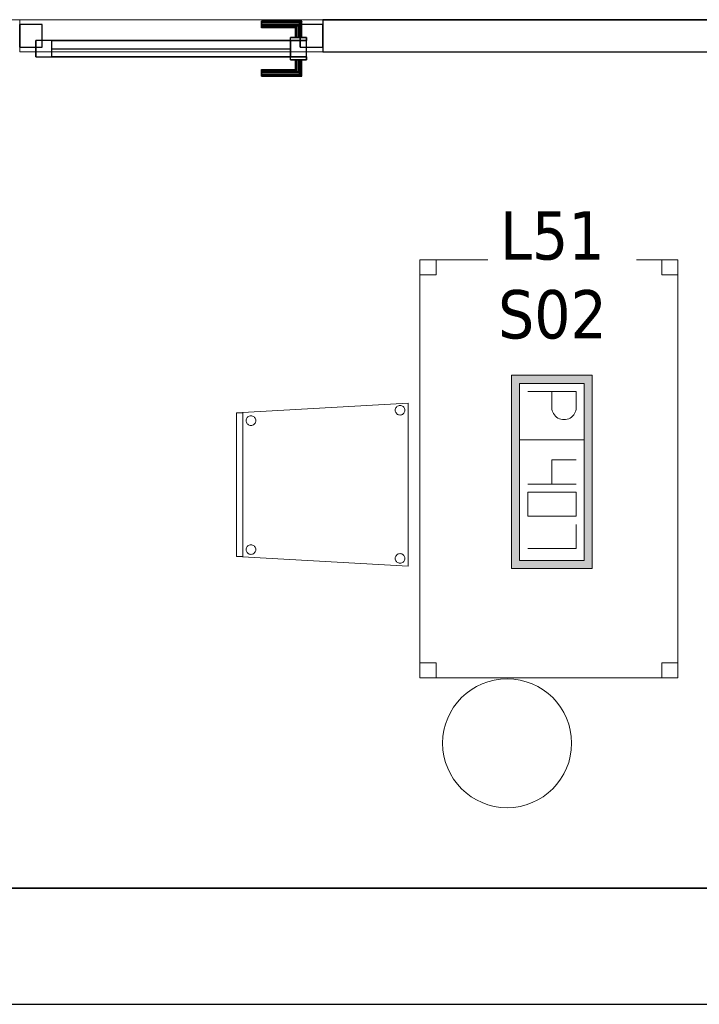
# Model space of a CAD drawing. Header units: metres. Extents: x 391.1 to 430.4, y 12.7 to 28.4.
# Tile 152 of 166: x 414.6 to 416.7, y 12.8 to 15.9. Entities that reach past the tile are written whole.
import ezdxf

# ---------------------------------------------------------------- set-up
doc = ezdxf.new("R2010")
doc.units = ezdxf.units.M
doc.layers.add('01_CARPINTERIA', color=5, linetype='Continuous', lineweight=25, true_color=0x0000ff)
doc.layers.add('01_SUELOS', color=7, linetype='Continuous', lineweight=25, true_color=0x007f00)
for name, color, linetype, lineweight in [('02_MOBILIARIO', 7, 'Continuous', 18), ('A-COLS-____-MCUT', 7, 'Continuous', 18), ('A-COLS-____-OTLN', 7, 'Continuous', 18), ('A-DETL-____-MBND', 7, 'Continuous', 18), ('A-GENM-____-OTLN', 7, 'Continuous', 18), ('A-WALL-____-MCUT', 7, 'Continuous', 25), ('A-WALL-____-OTLN', 7, 'Continuous', 25), ('E-ELEC-FIXT-IDEN', 7, 'Continuous', 30)]:
    doc.layers.add(name, color=color, linetype=linetype, lineweight=lineweight)
doc.styles.add('Tahoma_3', font='tahoma.ttf', dxfattribs={"height": 0.15})

# ---------------------------------------------------------------- blocks, each defined once
blk = doc.blocks.new('Forma directa - LONDR55-XX_ZZ-ARQ-CAA-M3D-Londres55-155354-02_ELEC_P0')
at = {"layer": '01_CARPINTERIA', "color": 161, "true_color": 0xaaaaff}
for p, q in [((0.0663, 0.1587), (0.065, 0.16)), ((0.065, 0.16), (0.065, 0.11)), ((0.065, 0.16), (0.0663, 0.1587)), ((0.19, 0.16), (0.065, 0.16)), ((0.07, 0.155), (0.0663, 0.1587)), ((0.0663, 0.1587), (0.0663, 0.11)), ((0.0663, 0.1587), (0.0663, 0.11)), ((0.0663, 0.1587), (0.07, 0.155)), ((0.19, 0.1587), (0.0663, 0.1587)), ((0.19, 0.1587), (0.0663, 0.1587)), ((0.075, 0.15), (0.07, 0.155)), ((0.07, 0.155), (0.07, 0.11)), ((0.07, 0.155), (0.07, 0.11)), ((0.07, 0.155), (0.075, 0.15)), ((0.19, 0.155), (0.07, 0.155)), ((0.19, 0.155), (0.07, 0.155)), ((0.19, 0.1587), (0.19, 0.16)), ((0.19, 0.16), (0.19, 0.1587)), ((0.19, 0.155), (0.19, 0.1587)), ((0.19, 0.1587), (0.19, 0.155)), ((0.19, 0.155), (0.19, 0.15)), ((0.19, 0.15), (0.19, 0.155)), ((0.075, 0.11), (0.075, 0.15)), ((0.075, 0.15), (0.075, 0.11)), ((0.075, 0.15), (0.08, 0.145)), ((0.08, 0.145), (0.075, 0.15)), ((0.075, 0.15), (0.19, 0.15)), ((0.19, 0.15), (0.075, 0.15)), ((0.08, 0.145), (0.08, 0.11)), ((0.08, 0.145), (0.0837, 0.1413)), ((0.0837, 0.1413), (0.08, 0.145)), ((0.08, 0.145), (0.08, 0.11)), ((0.19, 0.145), (0.08, 0.145)), ((0.19, 0.145), (0.08, 0.145)), ((0.0837, 0.1413), (0.0837, 0.11)), ((0.0837, 0.1413), (0.085, 0.14)), ((0.085, 0.14), (0.0837, 0.1413)), ((0.0837, 0.1413), (0.0837, 0.11)), ((0.19, 0.1413), (0.0837, 0.1413)), ((0.19, 0.1413), (0.0837, 0.1413)), ((0.085, 0.14), (0.085, 0.11)), ((0.19, 0.14), (0.085, 0.14)), ((0.19, 0.15), (0.19, 0.145)), ((0.19, 0.145), (0.19, 0.15)), ((0.19, 0.145), (0.19, 0.1413)), ((0.19, 0.1413), (0.19, 0.145)), ((0.19, 0.1413), (0.19, 0.14)), ((0.19, 0.14), (0.19, 0.1413)), ((0.1, 0.11), (0.05, 0.11)), ((0.05, 0.11), (0.1, 0.11)), ((0.05, 0.11), (0.05, 0.1)), ((0.05, 0.1), (0.05, 0.11)), ((0.1, 0.1), (0.05, 0.1)), ((0.05, 0.1), (0.1, 0.1)), ((0.1, 0.1), (0.05, 0.1)), ((0.05, 0.1), (0.05, 0.05)), ((0.1, 0.1), (0.05, 0.1)), ((0.05, 0.1), (0.05, 0.05)), ((0.0663, 0.11), (0.065, 0.11)), ((0.065, 0.11), (0.0663, 0.11)), ((0.07, 0.11), (0.0663, 0.11)), ((0.0663, 0.11), (0.07, 0.11)), ((0.075, 0.11), (0.07, 0.11)), ((0.07, 0.11), (0.075, 0.11)), ((0.08, 0.11), (0.075, 0.11)), ((0.075, 0.11), (0.08, 0.11)), ((0.08, 0.11), (0.0837, 0.11)), ((0.0837, 0.11), (0.08, 0.11)), ((0.0837, 0.11), (0.085, 0.11)), ((0.085, 0.11), (0.0837, 0.11)), ((0.1, 0.11), (0.1, 0.1)), ((0.1, 0.11), (0.1, 0.1)), ((0.1, 0.05), (0.1, 0.1)), ((0.1, 0.1), (0.1, 0.05)), ((0.1, 0.1), (0.84, 0.1)), ((0.84, 0.1), (0.1, 0.1)), ((0.1, 0.1), (0.1, 0.05)), ((0.1, 0.05), (0.1, 0.1)), ((0.84, 0.1), (0.84, 0.05)), ((0.84, 0.1), (0.84, 0.05)), ((0.89, 0.1), (0.84, 0.1)), ((0.84, 0.1), (0.84, 0.05)), ((0.89, 0.1), (0.84, 0.1)), ((0.84, 0.1), (0.84, 0.05)), ((0.89, 0.05), (0.89, 0.1)), ((0.89, 0.1), (0.89, 0.05)), ((0.07, 0.07), (0, 0.07)), ((0, 0.07), (0, 0)), ((0.07, 0.07), (0, 0.07)), ((0, 0.07), (0, 0)), ((0.07, 0), (0.07, 0.07)), ((0.07, 0.07), (0.07, 0)), ((0.84, 0.075), (0.1, 0.075)), ((0.84, 0.075), (0.1, 0.075)), ((0.94, 0.07), (0.87, 0.07)), ((0.87, 0.07), (0.87, 0)), ((0.94, 0.07), (0.87, 0.07)), ((0.87, 0.07), (0.87, 0)), ((0.94, 0), (0.94, 0.07)), ((0.94, 0.07), (0.94, 0)), ((0.05, 0.05), (0.1, 0.05)), ((0.05, 0.05), (0.1, 0.05)), ((0.05, 0.05), (0.1, 0.05)), ((0.1, 0.05), (0.05, 0.05)), ((0.05, 0.05), (0.05, 0.04)), ((0.05, 0.04), (0.05, 0.05)), ((0.05, 0.04), (0.1, 0.04)), ((0.1, 0.04), (0.05, 0.04)), ((0.0663, 0.04), (0.065, 0.04)), ((0.065, 0.04), (0.0663, 0.04)), ((0.065, 0.04), (0.065, -0.01)), ((0.07, 0.04), (0.0663, 0.04)), ((0.0663, 0.04), (0.07, 0.04)), ((0.0663, 0.04), (0.0663, -0.0087)), ((0.0663, 0.04), (0.0663, -0.0087)), ((0.07, 0.04), (0.075, 0.04)), ((0.075, 0.04), (0.07, 0.04)), ((0.07, 0.04), (0.07, -0.005)), ((0.07, 0.04), (0.07, -0.005)), ((0.075, 0.04), (0.08, 0.04)), ((0.08, 0.04), (0.075, 0.04)), ((0.075, 0), (0.075, 0.04)), ((0.075, 0.04), (0.075, 0)), ((0.08, 0.04), (0.0837, 0.04)), ((0.0837, 0.04), (0.08, 0.04)), ((0.08, 0.04), (0.08, 0.005)), ((0.08, 0.04), (0.08, 0.005)), ((0.0837, 0.04), (0.085, 0.04)), ((0.085, 0.04), (0.0837, 0.04)), ((0.0837, 0.04), (0.0837, 0.0087)), ((0.0837, 0.04), (0.0837, 0.0087)), ((0.085, 0.04), (0.085, 0.01)), ((0.1, 0.05), (0.1, 0.04)), ((0.1, 0.05), (0.1, 0.04)), ((0.1, 0.05), (0.84, 0.05)), ((0.84, 0.05), (0.1, 0.05)), ((0.84, 0.05), (0.89, 0.05)), ((0.84, 0.05), (0.89, 0.05)), ((0, 0), (0.07, 0)), ((0, 0), (0.07, 0)), ((0.075, 0), (0.07, -0.005)), ((0.08, 0.005), (0.075, 0)), ((0.075, 0), (0.08, 0.005)), ((0.19, 0), (0.075, 0)), ((0.075, 0), (0.19, 0)), ((0.0837, 0.0087), (0.08, 0.005)), ((0.08, 0.005), (0.0837, 0.0087)), ((0.08, 0.005), (0.19, 0.005)), ((0.08, 0.005), (0.19, 0.005)), ((0.085, 0.01), (0.0837, 0.0087)), ((0.0837, 0.0087), (0.085, 0.01)), ((0.0837, 0.0087), (0.19, 0.0087)), ((0.0837, 0.0087), (0.19, 0.0087)), ((0.085, 0.01), (0.19, 0.01)), ((0.19, 0.0087), (0.19, 0.01)), ((0.19, 0.01), (0.19, 0.0087)), ((0.19, 0.005), (0.19, 0.0087)), ((0.19, 0.0087), (0.19, 0.005)), ((0.19, 0.005), (0.19, 0)), ((0.19, 0), (0.19, 0.005)), ((0.19, 0), (0.19, -0.005)), ((0.19, -0.005), (0.19, 0)), ((0.87, 0), (0.94, 0)), ((0.87, 0), (0.94, 0)), ((0.065, -0.01), (0.0663, -0.0087)), ((0.0663, -0.0087), (0.065, -0.01)), ((0.065, -0.01), (0.19, -0.01)), ((0.0663, -0.0087), (0.07, -0.005)), ((0.07, -0.005), (0.0663, -0.0087)), ((0.0663, -0.0087), (0.19, -0.0087)), ((0.0663, -0.0087), (0.19, -0.0087)), ((0.07, -0.005), (0.075, 0)), ((0.07, -0.005), (0.19, -0.005)), ((0.07, -0.005), (0.19, -0.005)), ((0.19, -0.005), (0.19, -0.0087)), ((0.19, -0.0087), (0.19, -0.005)), ((0.19, -0.0087), (0.19, -0.01)), ((0.19, -0.01), (0.19, -0.0087))]:
    blk.add_line(p, q, dxfattribs=at)
blk = doc.blocks.new('Forma directa - Porta PB-155355-02_ELEC_P0')
blk.add_blockref('Forma directa - LONDR55-XX_ZZ-ARQ-CAA-M3D-Londres55-155354-02_ELEC_P0', (0, 0))
blk = doc.blocks.new('Family - Cadira confident_PB-155445-02_ELEC_P0')
at = {"layer": 'A-DETL-____-MBND', "color": 253, "true_color": 0xaaaaaa}
for p, q in [((0, 0.4765), (0.5326, 0.5065)), ((0.5326, 0.5065), (0, 0.4765)), ((0.4928, 0.4868), (0.4935, 0.4893)), ((0.4935, 0.4893), (0.4928, 0.4868)), ((0.4935, 0.4893), (0.4946, 0.4917)), ((0.4946, 0.4917), (0.4935, 0.4893)), ((0.4946, 0.4917), (0.4961, 0.4938)), ((0.4961, 0.4938), (0.4946, 0.4917)), ((0.4961, 0.4938), (0.4979, 0.4957)), ((0.4979, 0.4957), (0.4961, 0.4938)), ((0.4979, 0.4957), (0.5, 0.4972)), ((0.5, 0.4972), (0.4979, 0.4957)), ((0.5, 0.4972), (0.5024, 0.4983)), ((0.5024, 0.4983), (0.5, 0.4972)), ((0.5024, 0.4983), (0.5049, 0.4989)), ((0.5049, 0.4989), (0.5024, 0.4983)), ((0.5049, 0.4989), (0.5075, 0.4992)), ((0.5075, 0.4992), (0.5049, 0.4989)), ((0.5075, 0.4992), (0.5101, 0.4989)), ((0.5101, 0.4989), (0.5075, 0.4992)), ((0.5101, 0.4989), (0.5126, 0.4983)), ((0.5126, 0.4983), (0.5101, 0.4989)), ((0.5126, 0.4983), (0.515, 0.4972)), ((0.515, 0.4972), (0.5126, 0.4983)), ((0.515, 0.4972), (0.5171, 0.4957)), ((0.5171, 0.4957), (0.515, 0.4972)), ((0.5171, 0.4957), (0.519, 0.4938)), ((0.519, 0.4938), (0.5171, 0.4957)), ((0.519, 0.4938), (0.5204, 0.4917)), ((0.5204, 0.4917), (0.519, 0.4938)), ((0.5204, 0.4917), (0.5215, 0.4893)), ((0.5215, 0.4893), (0.5204, 0.4917)), ((0.5215, 0.4893), (0.5222, 0.4868)), ((0.5222, 0.4868), (0.5215, 0.4893)), ((0.5326, 0.5065), (0.5326, 0)), ((0.5326, 0), (0.5326, 0.5065)), ((0, 0.4765), (0.02, 0.4765)), ((0, 0.03), (0, 0.4765)), ((0.02, 0.4765), (0, 0.4765)), ((0, 0.4765), (0, 0.03)), ((0, 0.03), (0, 0.4765)), ((0, 0.4765), (0, 0.03)), ((0.02, 0.4765), (0.02, 0.03)), ((0.02, 0.03), (0.02, 0.4765)), ((0.0311, 0.457), (0.0322, 0.4593)), ((0.0322, 0.4593), (0.0311, 0.457)), ((0.0322, 0.4593), (0.0337, 0.4615)), ((0.0337, 0.4615), (0.0322, 0.4593)), ((0.0337, 0.4615), (0.0355, 0.4633)), ((0.0355, 0.4633), (0.0337, 0.4615)), ((0.0355, 0.4633), (0.0376, 0.4648)), ((0.0376, 0.4648), (0.0355, 0.4633)), ((0.0376, 0.4648), (0.04, 0.4659)), ((0.04, 0.4659), (0.0376, 0.4648)), ((0.04, 0.4659), (0.0425, 0.4666)), ((0.0425, 0.4666), (0.04, 0.4659)), ((0.0425, 0.4666), (0.0451, 0.4668)), ((0.0451, 0.4668), (0.0425, 0.4666)), ((0.0451, 0.4668), (0.0477, 0.4666)), ((0.0477, 0.4666), (0.0451, 0.4668)), ((0.0477, 0.4666), (0.0502, 0.4659)), ((0.0502, 0.4659), (0.0477, 0.4666)), ((0.0502, 0.4659), (0.0526, 0.4648)), ((0.0526, 0.4648), (0.0502, 0.4659)), ((0.0526, 0.4648), (0.0547, 0.4633)), ((0.0547, 0.4633), (0.0526, 0.4648)), ((0.0547, 0.4633), (0.0565, 0.4615)), ((0.0565, 0.4615), (0.0547, 0.4633)), ((0.0565, 0.4615), (0.058, 0.4593)), ((0.058, 0.4593), (0.0565, 0.4615)), ((0.058, 0.4593), (0.0591, 0.457)), ((0.0591, 0.457), (0.058, 0.4593)), ((0.4926, 0.4842), (0.4928, 0.4868)), ((0.4928, 0.4868), (0.4926, 0.4842)), ((0.4928, 0.4816), (0.4926, 0.4842)), ((0.4926, 0.4842), (0.4928, 0.4816)), ((0.4935, 0.4791), (0.4928, 0.4816)), ((0.4928, 0.4816), (0.4935, 0.4791)), ((0.4946, 0.4768), (0.4935, 0.4791)), ((0.4935, 0.4791), (0.4946, 0.4768)), ((0.4961, 0.4746), (0.4946, 0.4768)), ((0.4946, 0.4768), (0.4961, 0.4746)), ((0.4979, 0.4728), (0.4961, 0.4746)), ((0.4961, 0.4746), (0.4979, 0.4728)), ((0.5, 0.4713), (0.4979, 0.4728)), ((0.4979, 0.4728), (0.5, 0.4713)), ((0.5024, 0.4702), (0.5, 0.4713)), ((0.5, 0.4713), (0.5024, 0.4702)), ((0.5049, 0.4695), (0.5024, 0.4702)), ((0.5024, 0.4702), (0.5049, 0.4695)), ((0.5075, 0.4693), (0.5049, 0.4695)), ((0.5049, 0.4695), (0.5075, 0.4693)), ((0.5101, 0.4695), (0.5075, 0.4693)), ((0.5075, 0.4693), (0.5101, 0.4695)), ((0.5126, 0.4702), (0.5101, 0.4695)), ((0.5101, 0.4695), (0.5126, 0.4702)), ((0.515, 0.4713), (0.5126, 0.4702)), ((0.5126, 0.4702), (0.515, 0.4713)), ((0.5171, 0.4728), (0.515, 0.4713)), ((0.515, 0.4713), (0.5171, 0.4728)), ((0.519, 0.4746), (0.5171, 0.4728)), ((0.5171, 0.4728), (0.519, 0.4746)), ((0.5204, 0.4768), (0.519, 0.4746)), ((0.519, 0.4746), (0.5204, 0.4768)), ((0.5215, 0.4791), (0.5204, 0.4768)), ((0.5204, 0.4768), (0.5215, 0.4791)), ((0.5222, 0.4816), (0.5215, 0.4791)), ((0.5215, 0.4791), (0.5222, 0.4816)), ((0.5222, 0.4868), (0.5224, 0.4842)), ((0.5224, 0.4842), (0.5222, 0.4868)), ((0.5224, 0.4842), (0.5222, 0.4816)), ((0.5222, 0.4816), (0.5224, 0.4842)), ((0.0302, 0.4519), (0.0304, 0.4545)), ((0.0304, 0.4545), (0.0302, 0.4519)), ((0.0304, 0.4493), (0.0302, 0.4519)), ((0.0302, 0.4519), (0.0304, 0.4493)), ((0.0304, 0.4545), (0.0311, 0.457)), ((0.0311, 0.457), (0.0304, 0.4545)), ((0.0311, 0.4468), (0.0304, 0.4493)), ((0.0304, 0.4493), (0.0311, 0.4468)), ((0.0322, 0.4444), (0.0311, 0.4468)), ((0.0311, 0.4468), (0.0322, 0.4444)), ((0.0337, 0.4423), (0.0322, 0.4444)), ((0.0322, 0.4444), (0.0337, 0.4423)), ((0.0355, 0.4404), (0.0337, 0.4423)), ((0.0337, 0.4423), (0.0355, 0.4404)), ((0.0376, 0.4389), (0.0355, 0.4404)), ((0.0355, 0.4404), (0.0376, 0.4389)), ((0.04, 0.4378), (0.0376, 0.4389)), ((0.0376, 0.4389), (0.04, 0.4378)), ((0.0425, 0.4372), (0.04, 0.4378)), ((0.04, 0.4378), (0.0425, 0.4372)), ((0.0451, 0.4369), (0.0425, 0.4372)), ((0.0425, 0.4372), (0.0451, 0.4369)), ((0.0477, 0.4372), (0.0451, 0.4369)), ((0.0451, 0.4369), (0.0477, 0.4372)), ((0.0502, 0.4378), (0.0477, 0.4372)), ((0.0477, 0.4372), (0.0502, 0.4378)), ((0.0526, 0.4389), (0.0502, 0.4378)), ((0.0502, 0.4378), (0.0526, 0.4389)), ((0.0547, 0.4404), (0.0526, 0.4389)), ((0.0526, 0.4389), (0.0547, 0.4404)), ((0.0565, 0.4423), (0.0547, 0.4404)), ((0.0547, 0.4404), (0.0565, 0.4423)), ((0.058, 0.4444), (0.0565, 0.4423)), ((0.0565, 0.4423), (0.058, 0.4444)), ((0.0591, 0.4468), (0.058, 0.4444)), ((0.058, 0.4444), (0.0591, 0.4468)), ((0.0591, 0.457), (0.0598, 0.4545)), ((0.0598, 0.4545), (0.0591, 0.457)), ((0.0598, 0.4493), (0.0591, 0.4468)), ((0.0591, 0.4468), (0.0598, 0.4493)), ((0.0598, 0.4545), (0.06, 0.4519)), ((0.06, 0.4519), (0.0598, 0.4545)), ((0.06, 0.4519), (0.0598, 0.4493)), ((0.0598, 0.4493), (0.06, 0.4519)), ((0.0322, 0.0593), (0.0337, 0.0615)), ((0.0337, 0.0615), (0.0322, 0.0593)), ((0.0337, 0.0615), (0.0355, 0.0633)), ((0.0355, 0.0633), (0.0337, 0.0615)), ((0.0355, 0.0633), (0.0376, 0.0648)), ((0.0376, 0.0648), (0.0355, 0.0633)), ((0.0376, 0.0648), (0.04, 0.0659)), ((0.04, 0.0659), (0.0376, 0.0648)), ((0.04, 0.0659), (0.0425, 0.0666)), ((0.0425, 0.0666), (0.04, 0.0659)), ((0.0425, 0.0666), (0.0451, 0.0668)), ((0.0451, 0.0668), (0.0425, 0.0666)), ((0.0451, 0.0668), (0.0477, 0.0666)), ((0.0477, 0.0666), (0.0451, 0.0668)), ((0.0477, 0.0666), (0.0502, 0.0659)), ((0.0502, 0.0659), (0.0477, 0.0666)), ((0.0502, 0.0659), (0.0526, 0.0648)), ((0.0526, 0.0648), (0.0502, 0.0659)), ((0.0526, 0.0648), (0.0547, 0.0633)), ((0.0547, 0.0633), (0.0526, 0.0648)), ((0.0547, 0.0633), (0.0565, 0.0615)), ((0.0565, 0.0615), (0.0547, 0.0633)), ((0.0565, 0.0615), (0.058, 0.0593)), ((0.058, 0.0593), (0.0565, 0.0615)), ((0.0302, 0.0519), (0.0304, 0.0545)), ((0.0304, 0.0545), (0.0302, 0.0519)), ((0.0304, 0.0493), (0.0302, 0.0519)), ((0.0302, 0.0519), (0.0304, 0.0493)), ((0.0304, 0.0545), (0.0311, 0.057)), ((0.0311, 0.057), (0.0304, 0.0545)), ((0.0311, 0.0468), (0.0304, 0.0493)), ((0.0304, 0.0493), (0.0311, 0.0468)), ((0.0311, 0.057), (0.0322, 0.0593)), ((0.0322, 0.0593), (0.0311, 0.057)), ((0.0322, 0.0444), (0.0311, 0.0468)), ((0.0311, 0.0468), (0.0322, 0.0444)), ((0.0337, 0.0423), (0.0322, 0.0444)), ((0.0322, 0.0444), (0.0337, 0.0423)), ((0.0355, 0.0404), (0.0337, 0.0423)), ((0.0337, 0.0423), (0.0355, 0.0404)), ((0.0376, 0.0389), (0.0355, 0.0404)), ((0.0355, 0.0404), (0.0376, 0.0389)), ((0.04, 0.0378), (0.0376, 0.0389)), ((0.0376, 0.0389), (0.04, 0.0378)), ((0.0425, 0.0372), (0.04, 0.0378)), ((0.04, 0.0378), (0.0425, 0.0372)), ((0.0451, 0.0369), (0.0425, 0.0372)), ((0.0425, 0.0372), (0.0451, 0.0369)), ((0.0477, 0.0372), (0.0451, 0.0369)), ((0.0451, 0.0369), (0.0477, 0.0372)), ((0.0502, 0.0378), (0.0477, 0.0372)), ((0.0477, 0.0372), (0.0502, 0.0378)), ((0.0526, 0.0389), (0.0502, 0.0378)), ((0.0502, 0.0378), (0.0526, 0.0389)), ((0.0547, 0.0404), (0.0526, 0.0389)), ((0.0526, 0.0389), (0.0547, 0.0404)), ((0.0565, 0.0423), (0.0547, 0.0404)), ((0.0547, 0.0404), (0.0565, 0.0423)), ((0.058, 0.0444), (0.0565, 0.0423)), ((0.0565, 0.0423), (0.058, 0.0444)), ((0.058, 0.0593), (0.0591, 0.057)), ((0.0591, 0.057), (0.058, 0.0593)), ((0.0591, 0.0468), (0.058, 0.0444)), ((0.058, 0.0444), (0.0591, 0.0468)), ((0.0591, 0.057), (0.0598, 0.0545)), ((0.0598, 0.0545), (0.0591, 0.057)), ((0.0598, 0.0493), (0.0591, 0.0468)), ((0.0591, 0.0468), (0.0598, 0.0493)), ((0.0598, 0.0545), (0.06, 0.0519)), ((0.06, 0.0519), (0.0598, 0.0545)), ((0.06, 0.0519), (0.0598, 0.0493)), ((0.0598, 0.0493), (0.06, 0.0519)), ((0.4935, 0.0293), (0.4946, 0.0317)), ((0.4946, 0.0317), (0.4935, 0.0293)), ((0.4946, 0.0317), (0.4961, 0.0338)), ((0.4961, 0.0338), (0.4946, 0.0317)), ((0.4961, 0.0338), (0.4979, 0.0357)), ((0.4979, 0.0357), (0.4961, 0.0338)), ((0.4979, 0.0357), (0.5, 0.0372)), ((0.5, 0.0372), (0.4979, 0.0357)), ((0.5, 0.0372), (0.5024, 0.0383)), ((0.5024, 0.0383), (0.5, 0.0372)), ((0.5024, 0.0383), (0.5049, 0.0389)), ((0.5049, 0.0389), (0.5024, 0.0383)), ((0.5049, 0.0389), (0.5075, 0.0392)), ((0.5075, 0.0392), (0.5049, 0.0389)), ((0.5075, 0.0392), (0.5101, 0.0389)), ((0.5101, 0.0389), (0.5075, 0.0392)), ((0.5101, 0.0389), (0.5126, 0.0383)), ((0.5126, 0.0383), (0.5101, 0.0389)), ((0.5126, 0.0383), (0.515, 0.0372)), ((0.515, 0.0372), (0.5126, 0.0383)), ((0.515, 0.0372), (0.5171, 0.0357)), ((0.5171, 0.0357), (0.515, 0.0372)), ((0.5171, 0.0357), (0.519, 0.0338)), ((0.519, 0.0338), (0.5171, 0.0357)), ((0.519, 0.0338), (0.5204, 0.0317)), ((0.5204, 0.0317), (0.519, 0.0338)), ((0.5204, 0.0317), (0.5215, 0.0293)), ((0.5215, 0.0293), (0.5204, 0.0317)), ((0.02, 0.03), (0, 0.03)), ((0, 0.03), (0.02, 0.03)), ((0.5326, 0), (0, 0.03)), ((0, 0.03), (0.5326, 0)), ((0.4926, 0.0242), (0.4928, 0.0268)), ((0.4928, 0.0268), (0.4926, 0.0242)), ((0.4928, 0.0216), (0.4926, 0.0242)), ((0.4926, 0.0242), (0.4928, 0.0216)), ((0.4928, 0.0268), (0.4935, 0.0293)), ((0.4935, 0.0293), (0.4928, 0.0268)), ((0.4935, 0.0191), (0.4928, 0.0216)), ((0.4928, 0.0216), (0.4935, 0.0191)), ((0.4946, 0.0168), (0.4935, 0.0191)), ((0.4935, 0.0191), (0.4946, 0.0168)), ((0.4961, 0.0146), (0.4946, 0.0168)), ((0.4946, 0.0168), (0.4961, 0.0146)), ((0.4979, 0.0128), (0.4961, 0.0146)), ((0.4961, 0.0146), (0.4979, 0.0128)), ((0.5, 0.0113), (0.4979, 0.0128)), ((0.4979, 0.0128), (0.5, 0.0113)), ((0.5024, 0.0102), (0.5, 0.0113)), ((0.5, 0.0113), (0.5024, 0.0102)), ((0.5049, 0.0095), (0.5024, 0.0102)), ((0.5024, 0.0102), (0.5049, 0.0095)), ((0.5075, 0.0093), (0.5049, 0.0095)), ((0.5049, 0.0095), (0.5075, 0.0093)), ((0.5101, 0.0095), (0.5075, 0.0093)), ((0.5075, 0.0093), (0.5101, 0.0095)), ((0.5126, 0.0102), (0.5101, 0.0095)), ((0.5101, 0.0095), (0.5126, 0.0102)), ((0.515, 0.0113), (0.5126, 0.0102)), ((0.5126, 0.0102), (0.515, 0.0113)), ((0.5171, 0.0128), (0.515, 0.0113)), ((0.515, 0.0113), (0.5171, 0.0128)), ((0.519, 0.0146), (0.5171, 0.0128)), ((0.5171, 0.0128), (0.519, 0.0146)), ((0.5204, 0.0168), (0.519, 0.0146)), ((0.519, 0.0146), (0.5204, 0.0168)), ((0.5215, 0.0191), (0.5204, 0.0168)), ((0.5204, 0.0168), (0.5215, 0.0191)), ((0.5215, 0.0293), (0.5222, 0.0268)), ((0.5222, 0.0268), (0.5215, 0.0293)), ((0.5222, 0.0216), (0.5215, 0.0191)), ((0.5215, 0.0191), (0.5222, 0.0216)), ((0.5222, 0.0268), (0.5224, 0.0242)), ((0.5224, 0.0242), (0.5222, 0.0268)), ((0.5224, 0.0242), (0.5222, 0.0216)), ((0.5222, 0.0216), (0.5224, 0.0242))]:
    blk.add_line(p, q, dxfattribs=at)
blk = doc.blocks.new('Family - Mampara PB-155515-02_ELEC_P0')
at = {"layer": 'A-WALL-____-MCUT', "color": 253, "true_color": 0xaaaaaa}
for p, q in [((2.1019, 0.1), (0, 0.1)), ((2.1019, 0), (2.1019, 0.1)), ((0, 0), (2.1019, 0))]:
    blk.add_line(p, q, dxfattribs=at)
at = {"layer": 'A-WALL-____-OTLN', "color": 253, "true_color": 0xaaaaaa}
for p, q in [((2.1019, 0.1), (0, 0.1)), ((2.1019, 0), (2.1019, 0.1)), ((2.1019, 0), (0, 0))]:
    blk.add_line(p, q, dxfattribs=at)
at = {"layer": 'A-WALL-____-OTLN', "color": 253, "lineweight": 18, "true_color": 0xaaaaaa}
blk.add_line((-0.0183, 0), (6.4609, 0), dxfattribs=at)
blk = doc.blocks.new('Family - Vano de puerta PB-155517-02_ELEC_P0')
at = {"layer": 'A-GENM-____-OTLN', "color": 253, "true_color": 0xaaaaaa}
for p, q in [((414.6255, 15.8957), (414.6255, 15.7957)), ((415.5655, 15.8957), (414.6255, 15.8957)), ((414.6255, 15.8957), (414.6255, 15.7957)), ((414.6255, 15.8957), (415.5655, 15.8957)), ((415.5655, 15.7957), (415.5655, 15.8957)), ((415.5655, 15.8957), (415.5655, 15.7957)), ((414.6255, 15.7957), (415.5655, 15.7957)), ((415.5655, 15.7957), (414.6255, 15.7957))]:
    blk.add_line(p, q, dxfattribs=at)
blk = doc.blocks.new('Family - Pilar PB-155786-02_ELEC_P0')
at = {"layer": 'A-COLS-____-MCUT', "color": 253, "true_color": 0xaaaaaa}
for start, end in [(360, 180), (180, 360)]:
    blk.add_arc((0.2, 0.2), 0.2, start, end, dxfattribs=at)
at = {"layer": 'A-COLS-____-OTLN', "color": 253, "true_color": 0xaaaaaa}
for start, end in [(360, 180), (180, 360)]:
    blk.add_arc((0.2, 0.2), 0.2, start, end, dxfattribs=at)
blk = doc.blocks.new('Family - Taula 140X80_PB-155832-02_ELEC_P0')
at = {"layer": 'A-DETL-____-MBND', "color": 253, "true_color": 0xaaaaaa}
for p, q in [((0, 1.2507), (0, 1.2972)), ((0, 1.2972), (0.05, 1.2972)), ((0.05, 1.2972), (0, 1.2972)), ((0, 1.2972), (0, 1.2507)), ((0, 0), (0, 1.2972)), ((0, 1.2972), (0.8001, 1.2972)), ((0.8001, 1.2972), (0, 1.2972)), ((0, 1.2972), (0, 0)), ((0.05, 1.2972), (0.05, 1.2507)), ((0.05, 1.2507), (0.05, 1.2972)), ((0.7501, 1.2507), (0.7501, 1.2972)), ((0.7501, 1.2972), (0.8001, 1.2972)), ((0.8001, 1.2972), (0.7501, 1.2972)), ((0.7501, 1.2972), (0.7501, 1.2507)), ((0.8001, 1.2972), (0.8001, 1.2507)), ((0.8001, 1.2507), (0.8001, 1.2972)), ((0.8001, 1.2972), (0.8001, 0)), ((0.8001, 0), (0.8001, 1.2972)), ((0.05, 1.2507), (0, 1.2507)), ((0, 1.2507), (0.05, 1.2507)), ((0.8001, 1.2507), (0.7501, 1.2507)), ((0.7501, 1.2507), (0.8001, 1.2507)), ((0, 0), (0, 0.0464)), ((0, 0.0464), (0.05, 0.0464)), ((0.05, 0.0464), (0, 0.0464)), ((0, 0.0464), (0, 0)), ((0.05, 0.0464), (0.05, 0)), ((0.05, 0), (0.05, 0.0464)), ((0.7501, 0), (0.7501, 0.0464)), ((0.7501, 0.0464), (0.8001, 0.0464)), ((0.8001, 0.0464), (0.7501, 0.0464)), ((0.7501, 0.0464), (0.7501, 0)), ((0.8001, 0.0464), (0.8001, 0)), ((0.8001, 0), (0.8001, 0.0464)), ((0.05, 0), (0, 0)), ((0, 0), (0.05, 0)), ((0.8001, 0), (0, 0)), ((0, 0), (0.8001, 0)), ((0.8001, 0), (0.7501, 0)), ((0.7501, 0), (0.8001, 0))]:
    blk.add_line(p, q, dxfattribs=at)
blk = doc.blocks.new('Family - Mur PB-155836-02_ELEC_P0')
at = {"layer": 'A-WALL-____-MCUT', "color": 253, "true_color": 0xaaaaaa}
for p, q in [((22.9756, 0.36), (0, 0.36)), ((0, 0), (22.901, 0))]:
    blk.add_line(p, q, dxfattribs=at)
at = {"layer": 'A-WALL-____-OTLN', "color": 253, "true_color": 0xaaaaaa}
for p, q in [((22.9756, 0.36), (0, 0.36)), ((0, 0), (22.901, 0))]:
    blk.add_line(p, q, dxfattribs=at)
at = {"layer": 'A-WALL-____-OTLN', "color": 253, "lineweight": 18, "true_color": 0xaaaaaa}
blk.add_line((0, 0), (22.901, 0), dxfattribs=at)
blk = doc.blocks.new('Family - LONDR55-XX_ZZ-ARQ-CAA-M3D-Londres55-155971-02_ELEC_P0')
at = {"layer": '01_SUELOS', "color": 9, "true_color": 0xaad4aa}
for p, q in [((1.4973, 0), (20.338, 0)), ((1.4973, 0), (20.338, 0)), ((1.4973, 0), (20.338, 0)), ((20.338, 0), (1.4973, 0))]:
    blk.add_line(p, q, dxfattribs=at)
blk = doc.blocks.new('LONDR55-XX_ZZ-ARQ-CAA-M3D-Londres55_ifc-1-02_ELEC_P0')
at = {"layer": '01_CARPINTERIA', "color": 253, "lineweight": 18, "true_color": 0xaaaaaa, "rotation": 180}
blk.add_blockref('Forma directa - Porta PB-155355-02_ELEC_P0', (415.5655, 15.8807), dxfattribs=at)
at = {"layer": '01_SUELOS', "color": 253, "lineweight": 18, "true_color": 0xaaaaaa}
blk.add_blockref('Family - LONDR55-XX_ZZ-ARQ-CAA-M3D-Londres55-155971-02_ELEC_P0', (397.3291, 13.2006), dxfattribs=at)
at = {"layer": '02_MOBILIARIO', "color": 253, "lineweight": 18, "true_color": 0xaaaaaa}
for name, p in [('Family - Taula 140X80_PB-155832-02_ELEC_P0', (415.867, 13.8536)), ('Family - Cadira confident_PB-155445-02_ELEC_P0', (415.2977, 14.1998))]:
    blk.add_blockref(name, p, dxfattribs=at)
at = {"layer": 'A-COLS-____-OTLN', "color": 253, "lineweight": 18, "true_color": 0xaaaaaa}
blk.add_blockref('Family - Pilar PB-155786-02_ELEC_P0', (415.9373, 13.4507), dxfattribs=at)
at = {"layer": 'A-GENM-____-OTLN', "color": 253, "lineweight": 18, "true_color": 0xaaaaaa}
blk.add_blockref('Family - Vano de puerta PB-155517-02_ELEC_P0', (0, 0), dxfattribs=at)
at = {"layer": 'A-WALL-____-OTLN', "color": 253, "lineweight": 18, "true_color": 0xaaaaaa, "rotation": 180}
blk.add_blockref('Family - Mampara PB-155515-02_ELEC_P0', (417.6674, 15.8957), dxfattribs=at)
at = {"layer": 'A-WALL-____-OTLN', "color": 253, "lineweight": 18, "true_color": 0xaaaaaa}
blk.add_blockref('Family - Mur PB-155836-02_ELEC_P0', (400.7564, 12.8406), dxfattribs=at)
blk = doc.blocks.new('ZYR_05_02_05 PT 4COL Terra - 07 PT Terra _4SC-2SAI-2VD_-V1-02_ELEC_P0')
at = {"layer": 'A-DETL-____-MBND', "true_color": 0x3c0aff}
h = blk.add_hatch(color=180, dxfattribs=at)
h.paths.add_polyline_path([(0.405, 0.125), (-0.195, 0.125), (-0.195, -0.125), (0.405, -0.125)])
h.paths.add_polyline_path([(0.38, 0.1), (0.38, -0.1), (-0.17, -0.1), (-0.17, 0.1)])
at = {"layer": 'A-DETL-____-MBND', "color": 180, "true_color": 0x3c0aff}
for p, q in [((0.405, 0.125), (-0.195, 0.125)), ((-0.195, 0.125), (-0.195, -0.125)), ((-0.195, 0.125), (0.405, 0.125)), ((-0.195, 0.125), (-0.195, -0.125)), ((0.405, -0.125), (0.405, 0.125)), ((0.405, 0.125), (0.405, -0.125)), ((-0.17, -0.1), (-0.17, 0.1)), ((-0.17, 0.1), (0.38, 0.1)), ((-0.17, 0.1), (0.38, 0.1)), ((-0.17, -0.1), (-0.17, 0.1)), ((0.005, 0.1), (0.005, -0.1)), ((0.38, 0.1), (0.38, -0.1)), ((0.38, 0.1), (0.38, -0.1)), ((-0.145, 0.075), (-0.095, 0.0754)), ((-0.145, 0.075), (-0.145, -0.075)), ((0.0675, 0.075), (0.0675, 0)), ((0.1425, 0.075), (0.1425, -0.075)), ((0.2425, 0.075), (0.1675, 0.075)), ((0.1675, 0.075), (0.1675, -0.075)), ((0.2425, -0.075), (0.2425, 0.075)), ((0.2675, 0.075), (0.3425, 0.075)), ((0.3425, 0.075), (0.3425, -0.075)), ((-0.145, 0), (-0.095, 0)), ((0.0675, 0), (0.1425, 0)), ((0.1675, -0.075), (0.2425, -0.075)), ((0.38, -0.1), (-0.17, -0.1)), ((0.38, -0.1), (-0.17, -0.1)), ((-0.195, -0.125), (0.405, -0.125)), ((0.405, -0.125), (-0.195, -0.125))]:
    blk.add_line(p, q, dxfattribs=at)
blk.add_arc((-0.095, 0.0377), 0.0377, 270, 90, dxfattribs=at)

msp = doc.modelspace()

# ---------------------------------------------------------------- block references
at = {"lineweight": 5}
msp.add_blockref('LONDR55-XX_ZZ-ARQ-CAA-M3D-Londres55_ifc-1-02_ELEC_P0', (0, 0), dxfattribs=at)
at = {"layer": 'A-DETL-____-MBND', "color": 180, "true_color": 0x3c0aff, "rotation": 269.9999999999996}
msp.add_blockref('ZYR_05_02_05 PT 4COL Terra - 07 PT Terra _4SC-2SAI-2VD_-V1-02_ELEC_P0', (416.2761, 14.5974), dxfattribs=at)

# ---------------------------------------------------------------- next in the draw order: texts
at = {"layer": 'E-ELEC-FIXT-IDEN', "char_height": 0.15, "attachment_point": 1, "style": 'Tahoma_3', "bg_fill": 3, "box_fill_scale": 1.25, "bg_fill_color": 256, "bg_fill_true_color": 13158600, "bg_fill_transparency": 0}
for s, insert, width in [('L51', (416.1157, 15.3015), 0.38481), ('S02', (416.1091, 15.0568), 0.400844)]:
    msp.add_mtext(s, dxfattribs=dict(at, insert=insert, width=width))

doc.saveas('drawing.dxf')
